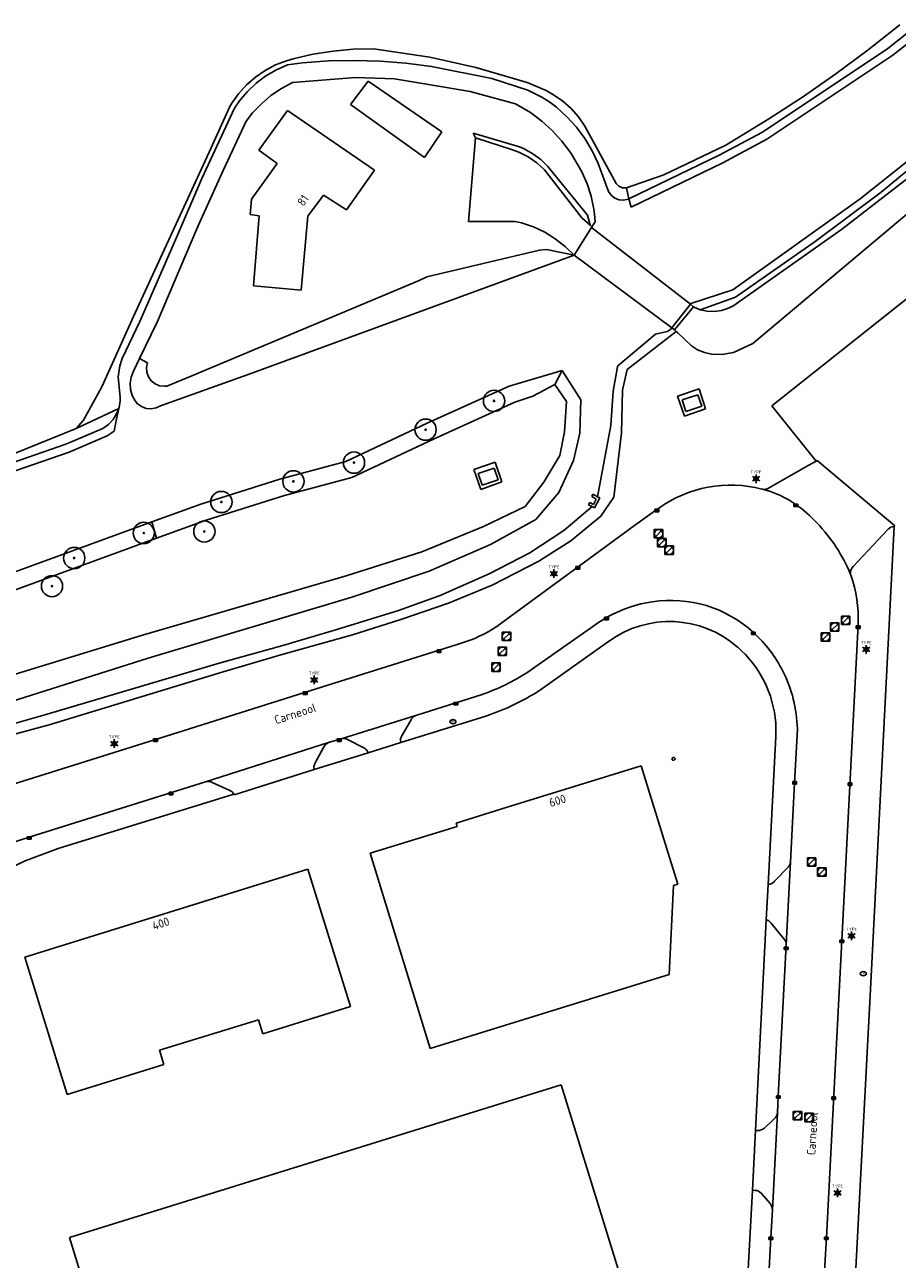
# Model space of a CAD drawing. Header units: metres. Extents: x 102000 to 105000, y 414600 to 420766.
# Tile 234 of 256: x 103513 to 103615, y 420398 to 420544. Entities that reach past the tile are written whole.
import ezdxf
from ezdxf.enums import TextEntityAlignment as Align

# ---------------------------------------------------------------- set-up
doc = ezdxf.new("R2010")
doc.units = ezdxf.units.M
doc.layers.get('0').update_dxf_attribs({"color": 8})
doc.styles.add('MtXpl_NLCS-ISO', font='NLCS-ISO.ttf')
doc.styles.add('NLCS-ISO', font='NLCS-ISO.ttf')

msp = doc.modelspace()

# ---------------------------------------------------------------- hatches: boundary and pattern name
at = {"ltscale": 0.1}
h = msp.add_hatch(color=256, dxfattribs=at)
edge = h.paths.add_edge_path()
edge.add_arc((103568, 420499.34), 0.075, 0, 360)
h = msp.add_hatch(color=256, dxfattribs=at)
edge = h.paths.add_edge_path()
edge.add_arc((103559.95, 420495.96), 0.075, 0, 360)
h = msp.add_hatch(color=256, dxfattribs=at)
edge = h.paths.add_edge_path()
edge.add_arc((103551.54, 420492.09), 0.075, 0, 360)
h = msp.add_hatch(color=256, dxfattribs=at)
edge = h.paths.add_edge_path()
edge.add_arc((103544.42, 420489.88), 0.075, 0, 360)
h = msp.add_hatch(color=256, dxfattribs=at)
edge = h.paths.add_edge_path()
edge.add_arc((103535.95, 420487.46), 0.075, 0, 360)
h = msp.add_hatch(color=256, dxfattribs=at)
edge = h.paths.add_edge_path()
edge.add_arc((103526.83, 420483.82), 0.075, 0, 360)
h = msp.add_hatch(color=256, dxfattribs=at)
edge = h.paths.add_edge_path()
edge.add_arc((103533.95, 420483.99), 0.075, 0, 360)
h = msp.add_hatch(color=256, dxfattribs=at)
edge = h.paths.add_edge_path()
edge.add_arc((103518.65, 420480.87), 0.075, 0, 360)
h = msp.add_hatch(color=256, dxfattribs=at)
edge = h.paths.add_edge_path()
edge.add_arc((103516.04, 420477.57), 0.075, 0, 360)

# ---------------------------------------------------------------- linework, layer by layer
for p, q in [((103611.99, 420540.59), (103615.7, 420543.55)), ((103617.68, 420543.45), (103614.27, 420540.77)), ((103618.32, 420542.67), (103614.86, 420539.96)), ((103546.71, 420540.08), (103549.07, 420540.45)), ((103549.07, 420540.45), (103551.44, 420540.67)), ((103551.44, 420540.67), (103553.83, 420540.73)), ((103553.83, 420540.73), (103560.45, 420539.75)), ((103614.27, 420540.77), (103599.55, 420530.93)), ((103608.18, 420537.76), (103611.99, 420540.59)), ((103542.31, 420538.82), (103543.59, 420539.32)), ((103543.59, 420539.32), (103544.38, 420539.54)), ((103545.5, 420539.06), (103543.71, 420538.84)), ((103544.38, 420539.54), (103546.71, 420540.08)), ((103548.53, 420539.29), (103545.5, 420539.06)), ((103551.56, 420539.36), (103548.53, 420539.29)), ((103554.6, 420539.27), (103551.56, 420539.36)), ((103557.62, 420539.03), (103554.6, 420539.27)), ((103560.63, 420538.62), (103557.62, 420539.03)), ((103560.45, 420539.75), (103565.87, 420538.53)), ((103614.86, 420539.96), (103600.06, 420530.08)), ((103539.95, 420537.38), (103541.09, 420538.17)), ((103541.09, 420538.17), (103542.31, 420538.82)), ((103542.41, 420538.26), (103541.18, 420537.54)), ((103543.71, 420538.84), (103542.41, 420538.26)), ((103567.72, 420537.22), (103560.63, 420538.62)), ((103565.87, 420538.53), (103571.9, 420536.75)), ((103604.27, 420535.05), (103608.18, 420537.76)), ((103537.98, 420535.44), (103538.91, 420536.47)), ((103538.91, 420536.47), (103539.95, 420537.38)), ((103540.04, 420536.68), (103539.01, 420535.71)), ((103541.18, 420537.54), (103540.04, 420536.68)), ((103543.01, 420536.07), (103544.32, 420536.76)), ((103544.32, 420536.76), (103551.7, 420537.33)), ((103553.19, 420536.92), (103551.12, 420534.17)), ((103551.7, 420537.33), (103556.29, 420537.17)), ((103561.85, 420530.95), (103553.19, 420536.92)), ((103556.29, 420537.17), (103560.31, 420536.53)), ((103560.31, 420536.53), (103565.18, 420535.69)), ((103571.96, 420535.86), (103567.72, 420537.22)), ((103571.9, 420536.75), (103574.11, 420535.8)), ((103537.18, 420534.32), (103537.98, 420535.44)), ((103539.01, 420535.71), (103538.08, 420534.62)), ((103540.65, 420534.27), (103541.78, 420535.23)), ((103541.78, 420535.23), (103543.01, 420536.07)), ((103565.18, 420535.69), (103570.53, 420534.26)), ((103573.63, 420535.03), (103571.96, 420535.86)), ((103574.56, 420534.46), (103573.63, 420535.03)), ((103574.11, 420535.8), (103574.98, 420535.32)), ((103574.98, 420535.32), (103576.07, 420534.58)), ((103598.42, 420506.09), (103633.34, 420535.42)), ((103600.28, 420532.48), (103604.27, 420535.05)), ((103611.04, 420523.09), (103626.84, 420535.71)), ((103537.49, 420533.75), (103533.65, 420525.47)), ((103534.52, 420528.59), (103536.95, 420533.93)), ((103536.95, 420533.93), (103537.18, 420534.32)), ((103538.08, 420534.62), (103537.49, 420533.75)), ((103539.62, 420533.19), (103540.65, 420534.27)), ((103543.74, 420533.48), (103540.37, 420528.82)), ((103553.95, 420526.44), (103543.74, 420533.48)), ((103551.12, 420534.17), (103559.84, 420527.96)), ((103570.53, 420534.26), (103572.27, 420533.23)), ((103572.27, 420533.23), (103573.61, 420532.23)), ((103575.33, 420533.86), (103574.56, 420534.46)), ((103576.56, 420532.74), (103575.33, 420533.86)), ((103576.07, 420534.58), (103577.06, 420533.7)), ((103577.06, 420533.7), (103577.93, 420532.71)), ((103536.17, 420526.41), (103538.86, 420532.21)), ((103538.86, 420532.21), (103539.62, 420533.19)), ((103573.61, 420532.23), (103574.85, 420531.1)), ((103577.68, 420531.5), (103576.56, 420532.74)), ((103577.93, 420532.71), (103578.68, 420531.63)), ((103595.23, 420529.4), (103600.28, 420532.48)), ((103623.48, 420532.14), (103613.51, 420523.87)), ((103559.84, 420527.96), (103561.85, 420530.95)), ((103571, 420529.2), (103565.53, 420530.81)), ((103565.53, 420530.81), (103565.82, 420530.27)), ((103574.85, 420531.1), (103575.97, 420529.87)), ((103578.67, 420530.16), (103577.68, 420531.5)), ((103578.68, 420531.63), (103582.37, 420524.89)), ((103599.55, 420530.93), (103594.46, 420528.21)), ((103565.82, 420530.27), (103565, 420520.42)), ((103570.17, 420528.84), (103565.82, 420530.27)), ((103571.55, 420528.96), (103571, 420529.2)), ((103572.57, 420528.39), (103571.55, 420528.96)), ((103575.97, 420529.87), (103576.98, 420528.53)), ((103579.53, 420528.74), (103578.67, 420530.16)), ((103587.96, 420525.9), (103595.23, 420529.4)), ((103600.06, 420530.08), (103594.91, 420527.32)), ((103525.61, 420509.25), (103534.52, 420528.59)), ((103540.37, 420528.82), (103542.52, 420527.23)), ((103570.93, 420528.56), (103570.17, 420528.84)), ((103572.01, 420528.01), (103570.93, 420528.56)), ((103573.01, 420527.32), (103572.01, 420528.01)), ((103573.5, 420527.69), (103572.57, 420528.39)), ((103574.33, 420526.87), (103573.5, 420527.69)), ((103576.98, 420528.53), (103577.85, 420527.1)), ((103580.25, 420527.23), (103579.53, 420528.74)), ((103594.46, 420528.21), (103583.86, 420523.09)), ((103533.19, 420519.84), (103536.17, 420526.41)), ((103542.52, 420527.23), (103539.5, 420523.04)), ((103550.64, 420521.78), (103553.95, 420526.44)), ((103573.92, 420526.51), (103573.01, 420527.32)), ((103578.31, 420520.85), (103573.92, 420526.51)), ((103578.97, 420521.15), (103574.33, 420526.87)), ((103577.85, 420527.1), (103578.32, 420526.25)), ((103578.32, 420526.25), (103578.94, 420524.85)), ((103581.47, 420523.94), (103580.25, 420527.23)), ((103594.91, 420527.32), (103584.1, 420522.09)), ((103618.8, 420527.21), (103608.83, 420519.48)), ((103533.65, 420525.47), (103530.68, 420518.53)), ((103578.94, 420524.85), (103579.41, 420523.39)), ((103582.37, 420524.89), (103582.68, 420524.58)), ((103582.68, 420524.58), (103583.08, 420524.39)), ((103583.56, 420524.36), (103587.96, 420525.9)), ((103539.5, 420523.04), (103539.33, 420521.26)), ((103546.12, 420521.05), (103547.95, 420523.5)), ((103547.95, 420523.5), (103550.64, 420521.78)), ((103579.41, 420523.39), (103579.73, 420521.89)), ((103581.78, 420523.5), (103581.47, 420523.94)), ((103582.2, 420523.16), (103581.78, 420523.5)), ((103582.7, 420522.97), (103582.2, 420523.16)), ((103583.08, 420524.39), (103583.56, 420524.36)), ((103583.56, 420524.36), (103583.86, 420523.09)), ((103583.86, 420523.09), (103583.76, 420523.04)), ((103584.1, 420522.09), (103583.86, 420523.09)), ((103596.05, 420512.38), (103611.04, 420523.09)), ((103613.51, 420523.87), (103605.74, 420518.06)), ((103579.73, 420521.89), (103579.79, 420521.3)), ((103583.24, 420522.92), (103582.7, 420522.97)), ((103583.41, 420522.96), (103583.24, 420522.92)), ((103583.76, 420523.04), (103583.41, 420522.96)), ((103539.33, 420521.26), (103540.4, 420521.08)), ((103540.4, 420521.08), (103539.72, 420512.86)), ((103545.32, 420512.35), (103546.12, 420521.05)), ((103565, 420520.42), (103570.48, 420520.44)), ((103570.48, 420520.44), (103571.24, 420520.25)), ((103571.24, 420520.25), (103572.62, 420519.78)), ((103579.28, 420519.98), (103578.31, 420520.85)), ((103579.28, 420519.98), (103578.97, 420521.15)), ((103579.88, 420520.37), (103579.51, 420519.78)), ((103579.79, 420521.3), (103579.88, 420520.37)), ((103528.41, 420508.59), (103533.19, 420519.84)), ((103572.62, 420519.78), (103573.95, 420519.16)), ((103573.95, 420519.16), (103575.19, 420518.39)), ((103579.46, 420519.7), (103577.4, 420516.48)), ((103579.46, 420519.7), (103577.4, 420516.48)), ((103579.46, 420519.7), (103577.4, 420516.48)), ((103579.51, 420519.78), (103579.28, 420519.98)), ((103579.51, 420519.78), (103579.46, 420519.7)), ((103591.08, 420510.69), (103579.46, 420519.7)), ((103591.08, 420510.69), (103579.46, 420519.7)), ((103608.83, 420519.48), (103596.07, 420510.49)), ((103530.68, 420518.53), (103526.38, 420508.66)), ((103575.19, 420518.39), (103576.35, 420517.5)), ((103576.35, 420517.5), (103577.4, 420516.48)), ((103605.74, 420518.06), (103596.38, 420511.55)), ((103577.4, 420516.48), (103539.1, 420502.44)), ((103560.08, 420513.91), (103573.35, 420517.06)), ((103573.35, 420517.06), (103574.18, 420517.12)), ((103574.18, 420517.12), (103577.4, 420516.48)), ((103577.4, 420516.48), (103588.89, 420507.93)), ((103577.4, 420516.48), (103588.89, 420507.93)), ((103545.58, 420507.77), (103559.19, 420513.48)), ((103559.19, 420513.48), (103560.08, 420513.91)), ((103539.72, 420512.86), (103545.32, 420512.35)), ((103591.14, 420510.77), (103596.05, 420512.38)), ((103596.38, 420511.55), (103592.21, 420510.06)), ((103588.89, 420507.93), (103591.08, 420510.69)), ((103591.45, 420510.4), (103589.21, 420507.69)), ((103589.21, 420507.69), (103591.45, 420510.4)), ((103589.21, 420507.69), (103591.45, 420510.4)), ((103591.08, 420510.69), (103591.14, 420510.77)), ((103591.08, 420510.69), (103591.45, 420510.4)), ((103591.45, 420510.4), (103591.08, 420510.69)), ((103591.45, 420510.4), (103591.08, 420510.69)), ((103592.21, 420510.06), (103591.45, 420510.4)), ((103593.04, 420509.87), (103592.21, 420510.06)), ((103595.44, 420510.18), (103594.74, 420509.95)), ((103596.07, 420510.49), (103595.44, 420510.18)), ((103600.64, 420498.75), (103616.6, 420511.41)), ((103521.91, 420500.98), (103525.61, 420509.25)), ((103526.38, 420508.66), (103524.29, 420504.31)), ((103526.34, 420504.33), (103528.41, 420508.59)), ((103593.89, 420509.83), (103593.04, 420509.87)), ((103594.74, 420509.95), (103593.89, 420509.83)), ((103532.48, 420502.29), (103545.58, 420507.77)), ((103586.99, 420507.17), (103582.55, 420503.47)), ((103583.65, 420503.02), (103589.42, 420507.51)), ((103586.99, 420507.17), (103588.35, 420507.49)), ((103588.35, 420507.49), (103588.7, 420507.7)), ((103588.7, 420507.7), (103588.89, 420507.93)), ((103589.21, 420507.69), (103588.89, 420507.93)), ((103588.89, 420507.93), (103589.21, 420507.69)), ((103588.89, 420507.93), (103589.21, 420507.69)), ((103589.21, 420507.69), (103589.42, 420507.51)), ((103589.42, 420507.51), (103589.61, 420507.35)), ((103589.61, 420507.35), (103591.21, 420505.83)), ((103591.21, 420505.83), (103591.93, 420505.35)), ((103596.13, 420505.01), (103598.42, 420506.09)), ((103524.29, 420504.31), (103524, 420503.48)), ((103525.6, 420502.82), (103526.34, 420504.33)), ((103526.34, 420504.33), (103527.27, 420503.83)), ((103591.93, 420505.35), (103592.73, 420505.01)), ((103592.73, 420505.01), (103593.57, 420504.82)), ((103593.57, 420504.82), (103594.79, 420504.8)), ((103594.79, 420504.8), (103596.13, 420505.01)), ((103524, 420503.48), (103523.82, 420502.17)), ((103525.34, 420502.14), (103525.6, 420502.82)), ((103527.27, 420503.83), (103527.15, 420503.27)), ((103527.15, 420503.27), (103527.19, 420502.7)), ((103575.99, 420502.92), (103571.91, 420501.69)), ((103575.99, 420502.92), (103575.16, 420501.27)), ((103578.21, 420499.46), (103575.99, 420502.92)), ((103582.52, 420503.36), (103582.02, 420500.49)), ((103582.55, 420503.47), (103582.52, 420503.36)), ((103582.55, 420503.47), (103582.55, 420503.47)), ((103583.09, 420500.59), (103583.65, 420503.02)), ((103523.82, 420502.17), (103524.05, 420499.73)), ((103525.22, 420501.41), (103525.34, 420502.14)), ((103525.27, 420500.68), (103525.22, 420501.41)), ((103527.19, 420502.7), (103527.38, 420502.16)), ((103527.38, 420502.16), (103527.71, 420501.7)), ((103527.71, 420501.7), (103528.16, 420501.34)), ((103528.16, 420501.34), (103528.69, 420501.13)), ((103539.1, 420502.44), (103528.81, 420498.77)), ((103529.53, 420501.09), (103532.48, 420502.29)), ((103571.91, 420501.69), (103569.76, 420501.06)), ((103519.76, 420497.06), (103521.91, 420500.98)), ((103525.47, 420499.97), (103525.27, 420500.68)), ((103525.82, 420499.33), (103525.47, 420499.97)), ((103528.69, 420501.13), (103529.26, 420501.07)), ((103529.26, 420501.07), (103529.53, 420501.09)), ((103569.76, 420501.06), (103560.12, 420496.72)), ((103572.56, 420499.9), (103570.46, 420499.18)), ((103575.16, 420501.27), (103572.56, 420499.9)), ((103575.16, 420501.27), (103576.52, 420499.28)), ((103582.02, 420500.49), (103581.71, 420496.43)), ((103582.99, 420495.59), (103583.09, 420500.59)), ((103592.12, 420500.74), (103589.58, 420499.89)), ((103589.58, 420499.89), (103590.37, 420497.55)), ((103591.97, 420500.07), (103590.12, 420499.48)), ((103592.42, 420498.72), (103591.97, 420500.07)), ((103592.87, 420498.39), (103592.12, 420500.74)), ((103523.88, 420498.45), (103518.87, 420496.1)), ((103523.88, 420498.45), (103523.54, 420496.83)), ((103523.64, 420497.81), (103523.88, 420498.45)), ((103523.92, 420498.56), (103523.88, 420498.45)), ((103524.05, 420499.35), (103523.92, 420498.56)), ((103524.05, 420499.73), (103524.05, 420499.35)), ((103526.07, 420499.01), (103525.82, 420499.33)), ((103526.56, 420498.67), (103526.07, 420499.01)), ((103527.12, 420498.46), (103526.56, 420498.67)), ((103527.71, 420498.41), (103527.12, 420498.46)), ((103528.3, 420498.52), (103527.71, 420498.41)), ((103528.81, 420498.77), (103528.3, 420498.52)), ((103570.46, 420499.18), (103560.96, 420494.9)), ((103576.52, 420499.28), (103576.29, 420495.72)), ((103578.07, 420495.54), (103578.21, 420499.46)), ((103590.12, 420499.48), (103590.54, 420498.11)), ((103590.37, 420497.55), (103592.87, 420498.39)), ((103590.54, 420498.11), (103592.42, 420498.72)), ((103605.88, 420492.27), (103600.64, 420498.75)), ((103518.87, 420496.1), (103519.76, 420497.06)), ((103522.67, 420496.56), (103523.22, 420497.14)), ((103523.22, 420497.14), (103523.64, 420497.81)), ((103511.44, 420493.09), (103518.87, 420496.1)), ((103517.68, 420494.24), (103522.02, 420496.1)), ((103522.02, 420496.1), (103522.67, 420496.56)), ((103523.33, 420495.8), (103522.51, 420495.22)), ((103523.54, 420496.79), (103523.33, 420495.8)), ((103523.54, 420496.83), (103523.54, 420496.79)), ((103560.12, 420496.72), (103550.58, 420492.21)), ((103576.29, 420495.72), (103575.75, 420492.91)), ((103577.32, 420492.34), (103578.07, 420495.54)), ((103581.71, 420496.43), (103580.16, 420488.07)), ((103582.06, 420488.01), (103582.99, 420495.59)), ((103489.24, 420484.4), (103517.68, 420494.24)), ((103522.51, 420495.22), (103518.04, 420493.31)), ((103560.96, 420494.9), (103551.27, 420490.33)), ((103518.04, 420493.31), (103489.62, 420483.47)), ((103575.75, 420492.91), (103573.87, 420489.77)), ((103550.58, 420492.21), (103542.8, 420490.14)), ((103568.12, 420492.13), (103565.64, 420491.28)), ((103565.64, 420491.28), (103566.46, 420488.94)), ((103568.01, 420491.43), (103566.14, 420490.79)), ((103568.48, 420490.08), (103568.01, 420491.43)), ((103568.93, 420489.83), (103568.12, 420492.13)), ((103575.61, 420488.59), (103577.32, 420492.34)), ((103600.25, 420489.09), (103604.94, 420491.74)), ((103604.94, 420491.74), (103605.88, 420492.27)), ((103605.88, 420492.27), (103605.97, 420492.32)), ((103605.97, 420492.32), (103615.1, 420484.65)), ((103542.8, 420490.14), (103533.54, 420487.22)), ((103551.27, 420490.33), (103543.36, 420488.22)), ((103566.14, 420490.79), (103566.6, 420489.42)), ((103566.46, 420488.94), (103568.93, 420489.83)), ((103566.6, 420489.42), (103568.48, 420490.08)), ((103573.87, 420489.77), (103571.66, 420486.91)), ((103598.56, 420490.29), (103599.03, 420490.29)), ((103598.56, 420490.09), (103599.03, 420490.09)), ((103572.9, 420485.41), (103575.61, 420488.59)), ((103579.63, 420488.36), (103579.48, 420488.09)), ((103580.16, 420488.07), (103579.63, 420488.36)), ((103599.57, 420488.95), (103599.5, 420488.97)), ((103600.5, 420488.7), (103599.57, 420488.95)), ((103533.54, 420487.22), (103527.77, 420485.11)), ((103543.36, 420488.22), (103534.18, 420485.32)), ((103571.66, 420486.91), (103566.74, 420484.59)), ((103579.52, 420486.93), (103576.22, 420484.1)), ((103579.26, 420487.41), (103579.12, 420487.14)), ((103579.12, 420487.14), (103579.52, 420486.93)), ((103579.69, 420487.17), (103579.26, 420487.41)), ((103579.48, 420488.09), (103580.02, 420487.81)), ((103579.52, 420486.93), (103579.82, 420486.76)), ((103580.02, 420487.81), (103579.69, 420487.17)), ((103579.82, 420486.76), (103580.42, 420487.93)), ((103580.42, 420487.93), (103580.16, 420488.07)), ((103580.55, 420485.79), (103582.06, 420488.01)), ((103603.25, 420486.91), (103603.7, 420487.21)), ((103603.7, 420486.91), (103603.25, 420487.21)), ((103603.7, 420487.21), (103603.25, 420487.21)), ((103603.25, 420487.21), (103603.25, 420486.91)), ((103603.25, 420486.91), (103603.7, 420486.91)), ((103603.7, 420486.91), (103603.7, 420487.21)), ((103534.18, 420485.32), (103528.34, 420483.19)), ((103567.57, 420482.48), (103572.9, 420485.41)), ((103577.01, 420482.91), (103580.55, 420485.79)), ((103587.31, 420486.71), (103584.5, 420484.69)), ((103586.9, 420486.32), (103587.35, 420486.62)), ((103587.35, 420486.32), (103586.9, 420486.62)), ((103587.35, 420486.62), (103586.9, 420486.62)), ((103586.9, 420486.62), (103586.9, 420486.32)), ((103586.9, 420486.32), (103587.35, 420486.32)), ((103587.35, 420486.32), (103587.35, 420486.62)), ((103527.77, 420485.11), (103502.56, 420475.93)), ((103527.77, 420485.11), (103528.34, 420483.19)), ((103566.74, 420484.59), (103559.52, 420481.59)), ((103584.5, 420484.69), (103568.8, 420473.18)), ((103576.22, 420484.1), (103572.2, 420481.49)), ((103587.84, 420484.23), (103586.84, 420484.23)), ((103586.84, 420484.23), (103586.84, 420483.23)), ((103586.99, 420483.38), (103587.69, 420484.09)), ((103587.84, 420483.23), (103587.84, 420484.23)), ((103610.21, 420479.89), (103614.32, 420484.28)), ((103615.03, 420484.57), (103612.27, 420430.97)), ((103615.1, 420484.65), (103615.03, 420484.57)), ((103528.34, 420483.19), (103503.31, 420474.07)), ((103560.38, 420479.33), (103567.57, 420482.48)), ((103573.26, 420480.52), (103577.01, 420482.91)), ((103586.84, 420483.23), (103587.84, 420483.23)), ((103588.23, 420483.18), (103587.23, 420483.18)), ((103587.23, 420483.18), (103587.23, 420482.18)), ((103587.38, 420482.33), (103588.09, 420483.04)), ((103588.23, 420482.18), (103588.23, 420483.18)), ((103559.52, 420481.59), (103550.6, 420478.8)), ((103572.2, 420481.49), (103567.43, 420479.01)), ((103587.23, 420482.18), (103588.23, 420482.18)), ((103589.08, 420482.29), (103588.08, 420482.29)), ((103588.08, 420482.29), (103588.08, 420481.29)), ((103588.08, 420481.29), (103589.08, 420481.29)), ((103588.22, 420481.43), (103588.93, 420482.14)), ((103589.08, 420481.29), (103589.08, 420482.29)), ((103567.79, 420477.68), (103573.26, 420480.52)), ((103577.63, 420479.57), (103578.09, 420479.87)), ((103578.09, 420479.57), (103577.63, 420479.87)), ((103578.09, 420479.87), (103577.63, 420479.87)), ((103577.63, 420479.87), (103577.63, 420479.57)), ((103577.63, 420479.57), (103578.09, 420479.57)), ((103578.09, 420479.57), (103578.09, 420479.87)), ((103550.6, 420478.8), (103526.69, 420471.81)), ((103551.29, 420476.28), (103560.38, 420479.33)), ((103567.43, 420479.01), (103561.65, 420476.48)), ((103574.8, 420479.15), (103575.26, 420479.15)), ((103574.8, 420478.95), (103575.26, 420478.95)), ((103609.93, 420478.87), (103609.91, 420478.95)), ((103562.63, 420475.58), (103567.79, 420477.68)), ((103527.34, 420469.11), (103551.29, 420476.28)), ((103561.65, 420476.48), (103556.76, 420474.69)), ((103557.04, 420473.64), (103562.63, 420475.58)), ((103556.76, 420474.69), (103549.52, 420472.46)), ((103580.17, 420473.21), (103581.43, 420473.99)), ((103580.99, 420473.6), (103581.44, 420473.91)), ((103581.44, 420473.6), (103580.99, 420473.91)), ((103581.44, 420473.91), (103580.99, 420473.91)), ((103580.99, 420473.91), (103580.99, 420473.6)), ((103581.44, 420473.6), (103581.44, 420473.91)), ((103609.83, 420474.05), (103608.83, 420474.05)), ((103608.83, 420474.05), (103608.83, 420473.05)), ((103608.97, 420473.2), (103609.68, 420473.91)), ((103609.83, 420473.05), (103609.83, 420474.05)), ((103549.52, 420472.46), (103543.16, 420470.6)), ((103551.35, 420471.84), (103557.04, 420473.64)), ((103572.78, 420468.03), (103579.34, 420472.65)), ((103579.34, 420472.65), (103580.17, 420473.21)), ((103580.99, 420473.6), (103581.44, 420473.6)), ((103608.53, 420473.26), (103607.53, 420473.26)), ((103607.53, 420473.26), (103607.53, 420472.26)), ((103607.68, 420472.4), (103608.39, 420473.11)), ((103608.53, 420472.26), (103608.53, 420473.26)), ((103608.83, 420473.05), (103609.83, 420473.05)), ((103608.87, 420435.94), (103610.81, 420473.07)), ((103610.58, 420472.59), (103611.03, 420472.9)), ((103611.03, 420472.59), (103610.58, 420472.9)), ((103611.03, 420472.9), (103610.58, 420472.9)), ((103610.58, 420472.9), (103610.58, 420472.59)), ((103610.58, 420472.59), (103611.03, 420472.59)), ((103611.03, 420472.59), (103611.03, 420472.9)), ((103526.69, 420471.81), (103507.77, 420466.02)), ((103543.23, 420469.59), (103551.35, 420471.84)), ((103564.62, 420471.02), (103563.66, 420470.7)), ((103569.96, 420472.17), (103568.96, 420472.17)), ((103568.96, 420472.17), (103568.96, 420471.17)), ((103568.96, 420471.17), (103569.96, 420471.17)), ((103569.11, 420471.32), (103569.82, 420472.02)), ((103569.96, 420471.17), (103569.96, 420472.17)), ((103581.47, 420471.08), (103575.79, 420467.03)), ((103598.26, 420471.89), (103598.71, 420472.18)), ((103598.71, 420471.89), (103598.26, 420472.18)), ((103598.71, 420472.18), (103598.26, 420472.18)), ((103598.26, 420472.18), (103598.26, 420471.89)), ((103598.26, 420471.89), (103598.71, 420471.89)), ((103598.71, 420471.89), (103598.71, 420472.18)), ((103607.47, 420472.1), (103606.47, 420472.1)), ((103606.47, 420472.1), (103606.47, 420471.1)), ((103606.47, 420471.1), (103607.47, 420471.1)), ((103606.62, 420471.25), (103607.33, 420471.95)), ((103607.47, 420471.1), (103607.47, 420472.1)), ((103607.53, 420472.26), (103608.53, 420472.26)), ((103543.16, 420470.6), (103535.7, 420468.5)), ((103536.17, 420467.49), (103543.23, 420469.59)), ((103563.66, 420470.7), (103545.7, 420465.06)), ((103561.31, 420469.79), (103561.76, 420470.09)), ((103561.76, 420469.79), (103561.31, 420470.09)), ((103561.76, 420470.09), (103561.31, 420470.09)), ((103561.31, 420470.09), (103561.31, 420469.79)), ((103561.31, 420469.79), (103561.76, 420469.79)), ((103561.76, 420469.79), (103561.76, 420470.09)), ((103569.48, 420470.41), (103568.48, 420470.41)), ((103568.48, 420470.41), (103568.48, 420469.41)), ((103568.48, 420469.41), (103569.48, 420469.41)), ((103568.62, 420469.56), (103569.33, 420470.27)), ((103569.48, 420469.41), (103569.48, 420470.41)), ((103611.51, 420470.23), (103611.98, 420470.23)), ((103611.51, 420470.03), (103611.98, 420470.03)), ((103497.12, 420459.55), (103527.34, 420469.11)), ((103535.7, 420468.5), (103515.49, 420462.53)), ((103568.72, 420468.54), (103567.72, 420468.54)), ((103567.72, 420468.54), (103567.72, 420467.54)), ((103567.87, 420467.69), (103568.58, 420468.39)), ((103568.72, 420467.54), (103568.72, 420468.54)), ((103571.97, 420467.46), (103572.78, 420468.03)), ((103515.7, 420461.29), (103536.17, 420467.49)), ((103546.63, 420466.65), (103547.09, 420466.65)), ((103567.72, 420467.54), (103568.72, 420467.54)), ((103575.79, 420467.03), (103573.34, 420465.32)), ((103545.7, 420465.06), (103532.22, 420460.81)), ((103545.57, 420464.84), (103546.02, 420465.14)), ((103546.02, 420464.84), (103545.57, 420465.14)), ((103546.02, 420465.14), (103545.57, 420465.14)), ((103545.57, 420465.14), (103545.57, 420464.84)), ((103546.02, 420464.84), (103546.02, 420465.14)), ((103546.63, 420466.45), (103547.09, 420466.45)), ((103545.57, 420464.84), (103546.02, 420464.84)), ((103558.92, 420462.41), (103566.59, 420464.83)), ((103563.29, 420463.61), (103563.74, 420463.91)), ((103563.74, 420463.61), (103563.29, 420463.91)), ((103563.74, 420463.91), (103563.29, 420463.91)), ((103563.29, 420463.91), (103563.29, 420463.61)), ((103563.29, 420463.61), (103563.74, 420463.61)), ((103563.74, 420463.61), (103563.74, 420463.91)), ((103515.49, 420462.53), (103511.37, 420461.34)), ((103550.02, 420459.62), (103558.92, 420462.41)), ((103567.04, 420462.3), (103557.05, 420459.21)), ((103532.22, 420460.81), (103510.48, 420453.97)), ((103511.77, 420460.21), (103515.7, 420461.29)), ((103557.15, 420459.99), (103558.3, 420461.95)), ((103601.13, 420459.91), (103601.12, 420461.47)), ((103603.66, 420460.8), (103603.33, 420454.42)), ((103527.98, 420459.31), (103528.43, 420459.61)), ((103528.43, 420459.31), (103527.98, 420459.61)), ((103528.43, 420459.61), (103527.98, 420459.61)), ((103527.98, 420459.61), (103527.98, 420459.31)), ((103527.98, 420459.31), (103528.43, 420459.31)), ((103528.43, 420459.31), (103528.43, 420459.61)), ((103548.55, 420459.18), (103550.02, 420459.62)), ((103549.56, 420459.31), (103550.01, 420459.61)), ((103550.01, 420459.31), (103549.56, 420459.61)), ((103550.01, 420459.61), (103549.56, 420459.61)), ((103549.56, 420459.61), (103549.56, 420459.31)), ((103549.56, 420459.31), (103550.01, 420459.31)), ((103550.01, 420459.31), (103550.01, 420459.61)), ((103550.79, 420459.56), (103552.76, 420458.53)), ((103557.05, 420459.21), (103553.22, 420457.99)), ((103600.29, 420443.96), (103601.13, 420459.91)), ((103523.13, 420459.17), (103523.59, 420459.17)), ((103523.13, 420458.97), (103523.59, 420458.97)), ((103534.07, 420454.58), (103548.55, 420459.18)), ((103553.22, 420457.99), (103546.84, 420456.01)), ((103546.95, 420456.73), (103548, 420458.69)), ((103585.29, 420456.45), (103569.53, 420451.58)), ((103588.47, 420446.17), (103585.29, 420456.45)), ((103588.93, 420457.33), (103588.92, 420457.29)), ((103588.92, 420457.29), (103588.93, 420457.21)), ((103588.97, 420457.4), (103588.93, 420457.33)), ((103588.93, 420457.21), (103588.95, 420457.17)), ((103588.95, 420457.17), (103589.01, 420457.12)), ((103589.01, 420457.43), (103588.97, 420457.4)), ((103589.06, 420457.45), (103589.01, 420457.43)), ((103589.01, 420457.12), (103589.05, 420457.1)), ((103589.05, 420457.1), (103589.1, 420457.09)), ((103589.1, 420457.45), (103589.06, 420457.45)), ((103589.15, 420457.45), (103589.1, 420457.45)), ((103589.1, 420457.09), (103589.14, 420457.1)), ((103589.14, 420457.1), (103589.18, 420457.11)), ((103589.19, 420457.42), (103589.15, 420457.45)), ((103589.18, 420457.11), (103589.22, 420457.14)), ((103589.23, 420457.4), (103589.19, 420457.42)), ((103589.22, 420457.14), (103589.26, 420457.2)), ((103589.27, 420457.32), (103589.23, 420457.4)), ((103589.26, 420457.2), (103589.28, 420457.28)), ((103589.28, 420457.28), (103589.27, 420457.32)), ((103546.84, 420456.01), (103537.45, 420453.04)), ((103530.07, 420453.31), (103534.07, 420454.58)), ((103534.8, 420454.53), (103536.93, 420453.56)), ((103603.33, 420454.42), (103602.86, 420445.18)), ((103603.11, 420454.31), (103603.56, 420454.61)), ((103603.56, 420454.31), (103603.11, 420454.61)), ((103603.56, 420454.61), (103603.11, 420454.61)), ((103603.11, 420454.61), (103603.11, 420454.31)), ((103603.11, 420454.31), (103603.56, 420454.31)), ((103603.56, 420454.31), (103603.56, 420454.61)), ((103609.62, 420454.15), (103610.07, 420454.45)), ((103610.07, 420454.15), (103609.62, 420454.45)), ((103610.07, 420454.45), (103609.62, 420454.45)), ((103609.62, 420454.45), (103609.62, 420454.15)), ((103609.62, 420454.15), (103610.07, 420454.15)), ((103610.07, 420454.15), (103610.07, 420454.45)), ((103513.35, 420448.07), (103530.07, 420453.31)), ((103537.41, 420453.12), (103516.75, 420446.73)), ((103529.8, 420453.05), (103530.25, 420453.35)), ((103530.25, 420453.05), (103529.8, 420453.35)), ((103530.25, 420453.35), (103529.8, 420453.35)), ((103529.8, 420453.35), (103529.8, 420453.05)), ((103529.8, 420453.05), (103530.25, 420453.05)), ((103530.25, 420453.05), (103530.25, 420453.35)), ((103569.53, 420451.58), (103563.53, 420449.72)), ((103563.65, 420449.33), (103553.42, 420446.17)), ((103563.53, 420449.72), (103563.65, 420449.33)), ((103509.68, 420446.9), (103513.35, 420448.07)), ((103513.13, 420447.82), (103513.58, 420448.12)), ((103513.58, 420447.82), (103513.13, 420448.12)), ((103513.58, 420448.12), (103513.13, 420448.12)), ((103513.13, 420448.12), (103513.13, 420447.82)), ((103513.13, 420447.82), (103513.58, 420447.82)), ((103513.58, 420447.82), (103513.58, 420448.12)), ((103516.75, 420446.73), (103512.88, 420445.28)), ((103553.42, 420446.17), (103560.5, 420423.22)), ((103589.59, 420442.55), (103588.47, 420446.17)), ((103512.88, 420445.28), (103509.13, 420443.47)), ((103602.86, 420445.18), (103602.35, 420435.41)), ((103605.83, 420445.66), (103604.83, 420445.66)), ((103604.83, 420445.66), (103604.83, 420444.66)), ((103604.98, 420444.81), (103605.68, 420445.52)), ((103605.83, 420444.66), (103605.83, 420445.66)), ((103546.12, 420444.3), (103512.83, 420433.95)), ((103551.13, 420428.16), (103546.12, 420444.3)), ((103600.22, 420442.51), (103600.29, 420443.96)), ((103602.6, 420444.59), (103600.98, 420442.9)), ((103604.83, 420444.66), (103605.83, 420444.66)), ((103607.03, 420444.48), (103606.03, 420444.48)), ((103606.03, 420444.48), (103606.03, 420443.48)), ((103606.03, 420443.48), (103607.03, 420443.48)), ((103606.17, 420443.63), (103606.88, 420444.34)), ((103607.03, 420443.48), (103607.03, 420444.48)), ((103588.59, 420431.93), (103589.1, 420442.4)), ((103589.1, 420442.4), (103589.59, 420442.55)), ((103600, 420438.36), (103600.22, 420442.51)), ((103598.75, 420413.59), (103600, 420438.36)), ((103600.54, 420438.01), (103602.11, 420436.09)), ((103609.78, 420436.57), (103610.25, 420436.57)), ((103609.78, 420436.37), (103610.25, 420436.37)), ((103602.35, 420435.41), (103601.4, 420417.64)), ((103602.11, 420434.85), (103602.56, 420435.15)), ((103602.56, 420434.85), (103602.11, 420435.15)), ((103602.56, 420435.15), (103602.11, 420435.15)), ((103602.11, 420435.15), (103602.11, 420434.85)), ((103602.11, 420434.85), (103602.56, 420434.85)), ((103602.56, 420434.85), (103602.56, 420435.15)), ((103607.92, 420417.73), (103608.87, 420435.94)), ((103608.65, 420435.68), (103609.1, 420435.98)), ((103609.1, 420435.68), (103608.65, 420435.98)), ((103609.1, 420435.98), (103608.65, 420435.98)), ((103608.65, 420435.98), (103608.65, 420435.68)), ((103608.65, 420435.68), (103609.1, 420435.68)), ((103609.1, 420435.68), (103609.1, 420435.98)), ((103512.83, 420433.95), (103517.84, 420417.82)), ((103560.5, 420423.22), (103588.59, 420431.93)), ((103612.27, 420430.97), (103610.07, 420388.67)), ((103540.82, 420424.96), (103551.13, 420428.16)), ((103528.68, 420423.02), (103540.3, 420426.62)), ((103540.3, 420426.62), (103540.82, 420424.96)), ((103529.2, 420421.34), (103528.68, 420423.02)), ((103517.84, 420417.82), (103529.2, 420421.34)), ((103575.88, 420418.98), (103518.08, 420401.04)), ((103586.09, 420386.07), (103575.88, 420418.98)), ((103601.19, 420417.39), (103601.64, 420417.69)), ((103601.64, 420417.39), (103601.19, 420417.69)), ((103601.64, 420417.69), (103601.19, 420417.69)), ((103601.19, 420417.69), (103601.19, 420417.39)), ((103601.19, 420417.39), (103601.64, 420417.39)), ((103601.4, 420417.64), (103601.31, 420415.68)), ((103601.64, 420417.39), (103601.64, 420417.69)), ((103607.06, 420401.02), (103607.92, 420417.73)), ((103607.69, 420417.24), (103608.14, 420417.54)), ((103608.14, 420417.24), (103607.69, 420417.54)), ((103608.14, 420417.54), (103607.69, 420417.54)), ((103607.69, 420417.54), (103607.69, 420417.24)), ((103607.69, 420417.24), (103608.14, 420417.24)), ((103608.14, 420417.24), (103608.14, 420417.54)), ((103601.31, 420415.68), (103600.72, 420404.26)), ((103604.17, 420415.84), (103603.17, 420415.84)), ((103603.17, 420415.84), (103603.17, 420414.84)), ((103603.31, 420414.99), (103604.02, 420415.69)), ((103604.17, 420414.84), (103604.17, 420415.84)), ((103600.98, 420415), (103599.74, 420413.85)), ((103603.17, 420414.84), (103604.17, 420414.84)), ((103605.53, 420415.63), (103604.53, 420415.63)), ((103604.53, 420415.63), (103604.53, 420414.63)), ((103604.53, 420414.63), (103605.53, 420414.63)), ((103604.68, 420414.78), (103605.39, 420415.49)), ((103605.53, 420414.63), (103605.53, 420415.63)), ((103598.36, 420406.57), (103598.75, 420413.59)), ((103599.01, 420413.6), (103598.75, 420413.59)), ((103596.65, 420374.52), (103598.36, 420406.57)), ((103598.7, 420406.55), (103598.36, 420406.57)), ((103600.48, 420404.97), (103599.41, 420406.22)), ((103608.15, 420406.36), (103608.61, 420406.36)), ((103608.15, 420406.16), (103608.61, 420406.16)), ((103600.72, 420404.26), (103600.53, 420401.02)), ((103518.08, 420401.04), (103521.05, 420391.42)), ((103600.53, 420401.02), (103599.58, 420382.88)), ((103600.31, 420400.77), (103600.76, 420401.07)), ((103600.76, 420400.77), (103600.31, 420401.07)), ((103600.76, 420401.07), (103600.31, 420401.07)), ((103600.31, 420401.07), (103600.31, 420400.77)), ((103600.31, 420400.77), (103600.76, 420400.77)), ((103600.76, 420400.77), (103600.76, 420401.07)), ((103606.61, 420392.79), (103607.06, 420401.02)), ((103606.83, 420400.78), (103607.28, 420401.08)), ((103607.28, 420400.78), (103606.83, 420401.08)), ((103607.28, 420401.08), (103606.83, 420401.08)), ((103606.83, 420401.08), (103606.83, 420400.78)), ((103606.83, 420400.78), (103607.28, 420400.78)), ((103607.28, 420400.78), (103607.28, 420401.08))]:
    msp.add_line(p, q)
for p, q in [((103598.58, 420490.32), (103598.36, 420490.45)), ((103598.58, 420490.07), (103598.36, 420489.94)), ((103598.8, 420490.45), (103598.8, 420490.7)), ((103598.8, 420489.94), (103598.8, 420489.69)), ((103599.02, 420490.32), (103599.23, 420490.45)), ((103599.02, 420490.07), (103599.23, 420489.94)), ((103575.03, 420479.3), (103575.03, 420479.56)), ((103574.81, 420479.18), (103574.59, 420479.3)), ((103574.81, 420478.92), (103574.59, 420478.8)), ((103575.03, 420478.8), (103575.03, 420478.55)), ((103575.25, 420479.18), (103575.47, 420479.3)), ((103575.25, 420478.92), (103575.47, 420478.8)), ((103611.53, 420470.26), (103611.31, 420470.38)), ((103611.53, 420470.01), (103611.31, 420469.88)), ((103611.75, 420470.38), (103611.75, 420470.64)), ((103611.75, 420469.88), (103611.75, 420469.63)), ((103611.97, 420470.26), (103612.19, 420470.38)), ((103611.97, 420470.01), (103612.19, 420469.88)), ((103546.64, 420466.68), (103546.42, 420466.8)), ((103546.86, 420466.8), (103546.86, 420467.06)), ((103547.08, 420466.68), (103547.3, 420466.8)), ((103546.64, 420466.42), (103546.42, 420466.3)), ((103546.86, 420466.3), (103546.86, 420466.04)), ((103547.08, 420466.42), (103547.3, 420466.3)), ((103523.14, 420459.2), (103522.92, 420459.32)), ((103523.36, 420459.32), (103523.36, 420459.58)), ((103523.58, 420459.2), (103523.8, 420459.32)), ((103523.14, 420458.94), (103522.92, 420458.82)), ((103523.36, 420458.82), (103523.36, 420458.56)), ((103523.58, 420458.94), (103523.8, 420458.82)), ((103609.8, 420436.6), (103609.58, 420436.73)), ((103609.8, 420436.35), (103609.58, 420436.22)), ((103610.02, 420436.73), (103610.02, 420436.98)), ((103610.02, 420436.22), (103610.02, 420435.97)), ((103610.24, 420436.6), (103610.46, 420436.73)), ((103610.24, 420436.35), (103610.46, 420436.22)), ((103608.16, 420406.39), (103607.94, 420406.52)), ((103608.16, 420406.14), (103607.94, 420406.01)), ((103608.38, 420406.52), (103608.38, 420406.77)), ((103608.38, 420406.01), (103608.38, 420405.76)), ((103608.6, 420406.39), (103608.82, 420406.52)), ((103608.6, 420406.14), (103608.82, 420406.01))]:
    msp.add_line(p, q, dxfattribs=at)
for centre, radius in [((103568, 420499.34), 1.25), ((103568, 420499.34), 0.0225), ((103559.95, 420495.96), 1.25), ((103559.95, 420495.96), 0.0225), ((103551.54, 420492.09), 1.25), ((103544.42, 420489.88), 1.25), ((103551.54, 420492.09), 0.0225), ((103544.42, 420489.88), 0.0225), ((103535.95, 420487.46), 1.25), ((103535.95, 420487.46), 0.0225), ((103526.83, 420483.82), 1.25), ((103533.95, 420483.99), 1.25), ((103533.95, 420483.99), 0.0225), ((103587.34, 420483.73), 0.5), ((103526.83, 420483.82), 0.0225), ((103587.73, 420482.68), 0.5), ((103518.65, 420480.87), 1.25), ((103588.58, 420481.79), 0.5), ((103518.65, 420480.87), 0.0225), ((103516.04, 420477.57), 1.25), ((103516.04, 420477.57), 0.0225), ((103609.33, 420473.55), 0.5), ((103608.04, 420472.76), 0.5), ((103569.46, 420471.67), 0.5), ((103606.97, 420471.6), 0.5), ((103568.98, 420469.91), 0.5), ((103568.23, 420468.04), 0.5), ((103605.33, 420445.16), 0.5), ((103606.53, 420443.98), 0.5), ((103603.67, 420415.34), 0.5), ((103605.04, 420415.13), 0.5)]:
    msp.add_circle(centre, radius)
for centre, radius in [((103568, 420499.34), 0.075), ((103559.95, 420495.96), 0.075), ((103551.54, 420492.09), 0.075), ((103544.42, 420489.88), 0.075), ((103598.8, 420490.19), 0.253), ((103535.95, 420487.46), 0.075), ((103526.83, 420483.82), 0.075), ((103533.95, 420483.99), 0.075), ((103518.65, 420480.87), 0.075), ((103575.03, 420479.05), 0.253), ((103516.04, 420477.57), 0.075), ((103611.75, 420470.13), 0.253), ((103546.86, 420466.55), 0.253), ((103523.36, 420459.07), 0.253), ((103610.02, 420436.47), 0.253), ((103608.38, 420406.26), 0.253)]:
    msp.add_circle(centre, radius, dxfattribs=at)
for centre, radius, start, end in [((103595.81, 420474.86), 14.58, 75.367, 125.6587), ((103599.72, 420489.94), 1, 261.5319, 301.6441), ((103595.8, 420475.93), 13.6, 41.6334, 69.8007), ((103592.02, 420471.54), 19.37, 22.5063, 43.9245), ((103615.1, 420483.39), 1.18, 93.4145, 130.8612), ((103610.95, 420479.14), 1.06, 134.4779, 190.2671), ((103594.96, 420473.63), 15.86, 357.9816, 19.3059), ((103588.98, 420460.19), 15.73, 98.6456, 118.6812), ((103588.8, 420461.61), 14.29, 47.3436, 98.806), ((103559.7, 420485.64), 15.43, 288.59, 306.1307), ((103588.63, 420461.27), 12.14, 48.8447, 126.145), ((103587.99, 420460.53), 15.64, 26.8073, 47.8515), ((103587.92, 420460.44), 13.24, 4.4923, 48.9245), ((103558.32, 420488.5), 25.07, 289.2365, 302.9613), ((103587.78, 420460.4), 15.88, 1.4328, 26.8938), ((103557.48, 420490.38), 29.67, 288.8028, 302.3243), ((103559.36, 420461.17), 1.32, 109.4385, 143.2222), ((103550.31, 420458.54), 1.13, 64.9098, 105.1955), ((103557.98, 420459.49), 0.971, 148.7276, 196.5163), ((103548.93, 420458.19), 1.06, 111.0052, 151.7184), ((103552.07, 420457.48), 1.26, 24.0875, 56.7647), ((103547.98, 420456.2), 1.16, 152.8534, 189.7137), ((103534.37, 420453.56), 1.07, 65.9392, 106.6283), ((103536.56, 420452.68), 0.957, 26.9796, 66.7557), ((103536.58, 420452.69), 0.933, 21.795, 27.4045), ((103601.81, 420445.29), 1.05, 317.997, 353.7175), ((103600.17, 420443.55), 1.04, 272.9511, 321.5524), ((103599.77, 420437.42), 0.97, 37.6975, 76.2623), ((103601.33, 420435.43), 1.02, 359.2605, 40.0471), ((103600.32, 420415.75), 1, 311.6124, 356.1358), ((103599.06, 420414.62), 1.02, 267.2578, 311.4068), ((103598.64, 420405.51), 1.05, 42.8269, 86.6066), ((103599.44, 420404.22), 1.28, 1.3432, 35.7659)]:
    msp.add_arc(centre, radius, start, end)
for centre in [(103563.16, 420461.64), (103611.4, 420432.03)]:
    msp.add_ellipse(centre, major_axis=(-0.364, 0), ratio=0.685994)

# ---------------------------------------------------------------- texts
for s, height, rotation, style, p in [('81', 1, 54.2018, 'MtXpl_NLCS-ISO', (103545.59, 420522.13)), ('Carneool', 1, 17.9456, 'MtXpl_NLCS-ISO', (103542.37, 420461.32)), ('BR', 0.2, 360, 'NLCS-ISO', (103563.01, 420461.56)), ('600', 1, 17.1906, 'MtXpl_NLCS-ISO', (103574.65, 420451.59)), ('400', 1, 18.5638, 'MtXpl_NLCS-ISO', (103528.03, 420437.12)), ('BR', 0.2, 360, 'NLCS-ISO', (103611.25, 420431.96)), ('Carneool', 1, 86.5023, 'MtXpl_NLCS-ISO', (103605.76, 420410.67))]:
    msp.add_text(s, height=height, rotation=rotation, dxfattribs=dict(style=style)).set_placement(p)
at = {"style": 'NLCS-ISO'}
for p in [(103598.8, 420490.7), (103575.03, 420479.56), (103611.75, 420470.64), (103546.86, 420467.06), (103523.36, 420459.58), (103610.02, 420436.98), (103608.38, 420406.77)]:
    msp.add_attdef('TYPE', text='', height=0.36, dxfattribs=at).set_placement(p, align=Align.BOTTOM_CENTER)

doc.saveas('drawing.dxf')
